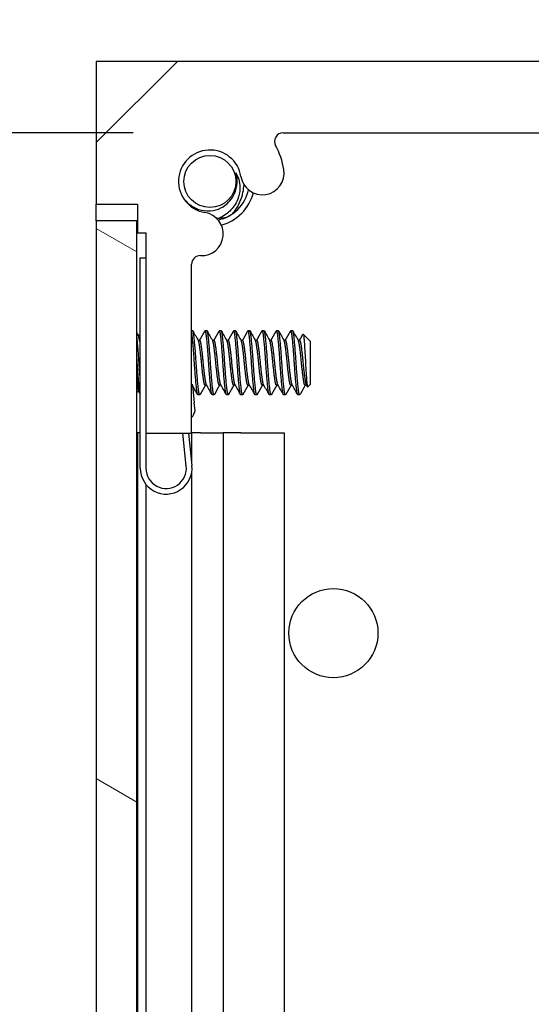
# Model space of a CAD drawing. Header units: millimetres. Extents: x 56 to 1798, y 64 to 1375.
# Tile 63 of 81: x 961 to 984, y 1046 to 1090. Entities that reach past the tile are written whole.
import ezdxf

# ---------------------------------------------------------------- set-up
doc = ezdxf.new("R2010")
doc.units = ezdxf.units.MM
doc.header["$LTSCALE"] = 6.666667
for name, color, linetype, lineweight in [('Dimension (ANSI)', 7, 'Continuous', 25), ('Hatch (ANSI)', 7, 'Continuous', 18), ('Visible (ANSI)', 7, 'Continuous', 25)]:
    doc.layers.add(name, color=color, linetype=linetype, lineweight=lineweight)
doc.styles.add('Note Text (ANSI)', font='tahoma.ttf')
doc.dimstyles.new('Default - mm (ANSI)', dxfattribs={"dimscale": 6.666667, "dimtxt": 1.75, "dimasz": 1.5, "dimexe": 2, "dimexo": 1, "dimgap": 0.8, "dimtad": 0, "dimtih": 1, "dimtoh": 1, "dimrnd": 1e-08, "dimzin": 0, "dimdsep": 46, "dimtxsty": 'Note Text (ANSI)', "dimblk": 'Filled-2', "dimcen": 0.09, "dimdle": 10, "dimclrd": 256, "dimclre": 256, "dimclrt": 256, "dimadec": 1, "dimazin": 0, "dimtfac": 1.741714, "dimtofl": 0, "dimtmove": 0, "dimatfit": 3, "dimldrblk": 'Filled-1', "dimfxl": 1, "dimtolj": 1, "dimtzin": 0, "dimlwd": -1, "dimlwe": -1, "dimarcsym": 0})

# ---------------------------------------------------------------- blocks, each defined once
blk = doc.blocks.new('Filled-2')
at = {"color": 0}
for p, q in [((0, 0), (-1, 0.1667)), ((-1, 0.1667), (-1, -0.1667)), ((-1, 0), (0, 0)), ((-1, -0.1667), (0, 0))]:
    blk.add_line(p, q, dxfattribs=at)
at = {"color": 0, "flags": 128}
blk.add_lwpolyline([(-1, -0.1667), (0, 0), (-1, 0.1667), (-1, -0.1667)], dxfattribs=at)
at = {"color": 0}
blk.add_solid([(-1, -0.1667), (0, 0), (-1, 0.1667), (-1, -0.1667)], dxfattribs=at)
blk = doc.blocks.new('*D12')
at = {"layer": 'Defpoints', "color": 0, "transparency": 16777216}
for p in [(964.691, 1088.038), (884.947, 1084.863), (973, 1084.863)]:
    blk.add_point(p, dxfattribs=at)
at = {"layer": 'Dimension (ANSI)', "transparency": 16777216}
for p, q in [((884.947, 1098.038), (884.947, 1138.813)), ((884.947, 1138.813), (894.947, 1138.813)), ((958.024, 1088.038), (871.613, 1088.038)), ((966.334, 1084.863), (871.613, 1084.863)), ((884.947, 1074.863), (884.947, 1064.863))]:
    blk.add_line(p, q, dxfattribs=at)
at = {"layer": 'Dimension (ANSI)', "transparency": 16777216, "xscale": 10, "yscale": 10, "zscale": 10}
for p, rotation in [((884.947, 1088.038), 270), ((884.947, 1084.863), 90)]:
    blk.add_blockref('Filled-2', p, dxfattribs=dict(at, rotation=rotation))
at = {"layer": 'Dimension (ANSI)', "transparency": 16777216, "char_height": 11.66667, "attachment_point": 5, "style": 'Note Text (ANSI)'}
for s, insert in [('\\A1; 3.18 mm', (933.885, 1150.246)), ('\\A1;[0.125 in]', (933.885, 1125.848))]:
    blk.add_mtext(s, dxfattribs=dict(at, insert=insert))
blk = doc.blocks.new('Filled-1')
at = {"color": 0}
for p, q in [((0, 0), (-1, 0.3333)), ((-1, 0.3333), (-1, -0.3333)), ((-1, 0), (0, 0)), ((-1, -0.3333), (0, 0))]:
    blk.add_line(p, q, dxfattribs=at)
at = {"color": 0, "flags": 128}
blk.add_lwpolyline([(-1, -0.3333), (0, 0), (-1, 0.3333), (-1, -0.3333)], dxfattribs=at)
at = {"color": 0}
blk.add_solid([(-1, -0.3333), (0, 0), (-1, 0.3333), (-1, -0.3333)], dxfattribs=at)

msp = doc.modelspace()

# ---------------------------------------------------------------- hatches: boundary and pattern name
at = {"layer": 'Hatch (ANSI)'}
h = msp.add_hatch(dxfattribs=at)
h.set_pattern_fill('ANSI31', color=256, scale=169.333333, style=0)
h.set_pattern_definition([(45, (0, 0), (-14.9671, 14.9671), [])])
edge = h.paths.add_edge_path()
edge.add_line((1008.3789, 1081.6876), (1008.3789, 1088.0376))
edge.add_line((1008.3789, 1088.0376), (964.6909, 1088.0376))
edge.add_line((964.6909, 1088.0376), (964.6909, 1081.6876))
edge.add_line((964.6909, 1081.6876), (966.5199, 1081.6876))
edge.add_line((966.5199, 1081.6876), (966.5199, 1080.4176))
edge.add_line((966.5199, 1080.4176), (966.9009, 1080.4176))
edge.add_line((966.9009, 1080.4176), (966.9009, 1071.5276))
edge.add_line((966.9009, 1071.5276), (968.9329, 1071.5276))
edge.add_line((968.9329, 1071.5276), (968.9329, 1079.0263))
edge.add_ellipse((969.3139, 1079.0263), major_axis=(0, 0.381), ratio=1, start_angle=357.54327, end_angle=450, ccw=False)
edge.add_ellipse((969.3716, 1080.3713), major_axis=(0.9643, -0.0414), ratio=1, start_angle=270, end_angle=443.33968)
edge.add_ellipse((969.7459, 1082.7036), major_axis=(-1.3794, 0.2214), ratio=1, start_angle=198.23411, end_angle=450, ccw=False)
edge.add_ellipse((972.0783, 1083.0779), major_axis=(0.1529, -0.953), ratio=1, start_angle=270, end_angle=450)
edge.add_ellipse((969.7459, 1082.7036), major_axis=(-0.5272, 3.2854), ratio=1, start_angle=270, end_angle=289.53257)
edge.add_ellipse((973.0003, 1084.4816), major_axis=(-0.1827, 0.3344), ratio=1, start_angle=331.35038, end_angle=450, ccw=False)
edge.add_line((973.0003, 1084.8626), (1000.0696, 1084.8626))
edge.add_ellipse((1000.0696, 1084.4816), major_axis=(0.381, 0), ratio=1, start_angle=331.35038, end_angle=450, ccw=False)
edge.add_ellipse((1003.3239, 1082.7036), major_axis=(-1.5953, -2.92), ratio=1, start_angle=270, end_angle=289.53257)
edge.add_ellipse((1000.9916, 1083.0779), major_axis=(-0.1529, -0.953), ratio=1, start_angle=270, end_angle=450)
edge.add_ellipse((1003.3239, 1082.7036), major_axis=(0.2214, 1.3794), ratio=1, start_angle=198.23411, end_angle=450, ccw=False)
edge.add_ellipse((1003.6982, 1080.3713), major_axis=(-0.953, -0.1529), ratio=1, start_angle=270, end_angle=443.33968)
edge.add_ellipse((1003.7559, 1079.0263), major_axis=(0.3806, 0.0163), ratio=1, start_angle=357.54327, end_angle=450, ccw=False)
edge.add_line((1004.1369, 1079.0263), (1004.1369, 1071.5276))
edge.add_line((1004.1369, 1071.5276), (1006.1689, 1071.5276))
edge.add_line((1006.1689, 1071.5276), (1006.1689, 1080.4176))
edge.add_line((1006.1689, 1080.4176), (1006.5499, 1080.4176))
edge.add_line((1006.5499, 1080.4176), (1006.5499, 1081.6876))
edge.add_line((1006.5499, 1081.6876), (1008.3789, 1081.6876))
h = msp.add_hatch(dxfattribs=at)
h.set_pattern_fill('ANSI31', color=256, scale=169.333333, angle=105, style=0)
h.set_pattern_definition([(150, (0, 0), (-10.58333, -18.33087), [])])
h.paths.add_polyline_path([(964.6909, 383.9469), (966.4943, 383.9469), (966.4943, 1080.9483), (964.6909, 1080.9483)])

# ---------------------------------------------------------------- linework, layer by layer
at = {"layer": 'Visible (ANSI)'}
for p, q in [((1008.3789, 1088.0376), (964.6909, 1088.0376)), ((964.6909, 1088.0376), (964.6909, 1081.6876)), ((973.0003, 1084.8626), (1000.0696, 1084.8626)), ((964.6909, 1081.6876), (966.5199, 1081.6876)), ((964.6909, 1080.9483), (964.6909, 1081.6876)), ((966.5199, 1081.6876), (966.5199, 1080.4176)), ((966.4943, 1080.9483), (964.6909, 1080.9483)), ((964.6909, 1080.9483), (964.6909, 383.9469)), ((966.4943, 383.9469), (966.4943, 1080.9483)), ((966.5199, 1080.4176), (966.9009, 1080.4176)), ((966.9009, 1080.4176), (966.9009, 1071.5276)), ((966.6509, 1079.3126), (966.9009, 1079.3126)), ((966.6509, 1069.9626), (966.6509, 1079.3126)), ((968.9329, 1071.5276), (968.9329, 1079.0263)), ((968.9444, 1079.1107), (968.942, 1079.109)), ((968.9429, 1079.1127), (968.9444, 1079.1107)), ((966.6509, 1075.8133), (966.5096, 1075.9547)), ((968.9772, 1076.0715), (968.9329, 1076.0715)), ((969.6122, 1076.0715), (969.5328, 1076.0715)), ((970.2472, 1076.0715), (970.1678, 1076.0715)), ((970.8822, 1076.0715), (970.8028, 1076.0715)), ((971.5172, 1076.0715), (971.4378, 1076.0715)), ((972.1522, 1076.0715), (972.0728, 1076.0715)), ((972.7872, 1076.0715), (972.7078, 1076.0715)), ((973.4222, 1076.0715), (973.3428, 1076.0715)), ((974.2159, 1075.5953), (973.8929, 1075.9183)), ((969.2947, 1075.6419), (969.2252, 1075.6419)), ((969.9297, 1075.6419), (969.8602, 1075.6419)), ((970.5647, 1075.6419), (970.4952, 1075.6419)), ((971.1997, 1075.6419), (971.1302, 1075.6419)), ((971.8347, 1075.6419), (971.7652, 1075.6419)), ((972.4697, 1075.6419), (972.4002, 1075.6419)), ((973.1047, 1075.6419), (973.0352, 1075.6419)), ((973.7397, 1075.6419), (973.6702, 1075.6419)), ((974.2159, 1073.703), (974.2159, 1075.5953)), ((968.9591, 1073.6916), (968.9799, 1073.4977)), ((968.9673, 1073.6563), (968.9629, 1073.6563)), ((969.6023, 1073.6563), (969.5328, 1073.6563)), ((970.2373, 1073.6563), (970.1678, 1073.6563)), ((970.8723, 1073.6563), (970.8028, 1073.6563)), ((971.5073, 1073.6563), (971.4378, 1073.6563)), ((972.1423, 1073.6563), (972.0728, 1073.6563)), ((972.7773, 1073.6563), (972.7078, 1073.6563)), ((973.4123, 1073.6563), (973.3428, 1073.6563)), ((974.0473, 1073.6563), (973.9778, 1073.6563)), ((974.2159, 1073.703), (974.0972, 1073.5842)), ((966.5694, 1073.4034), (966.4943, 1073.3283)), ((968.9799, 1073.4977), (969.0476, 1072.8683)), ((969.2947, 1073.2267), (969.2153, 1073.2267)), ((969.9297, 1073.2267), (969.8503, 1073.2267)), ((970.5647, 1073.2267), (970.4853, 1073.2267)), ((971.1997, 1073.2267), (971.1203, 1073.2267)), ((971.8347, 1073.2267), (971.7553, 1073.2267)), ((972.4697, 1073.2267), (972.3903, 1073.2267)), ((973.1047, 1073.2267), (973.0253, 1073.2267)), ((973.7397, 1073.2267), (973.6603, 1073.2267)), ((969.0842, 1072.5273), (969.0476, 1072.8683)), ((966.5199, 1071.5376), (966.4943, 1071.5376)), ((966.5199, 1071.5376), (966.5199, 1000.4428)), ((966.6509, 1071.5376), (966.5199, 1071.5376)), ((966.9009, 1071.5276), (966.9009, 1069.9626)), ((966.9009, 1071.5276), (968.9329, 1071.5276)), ((968.6958, 1070.0588), (968.5379, 1071.5276)), ((968.7894, 1071.5276), (968.9444, 1070.0855)), ((969.3303, 1071.5376), (968.9329, 1071.5376)), ((968.9329, 1071.5276), (968.9329, 1070.1917)), ((969.3303, 1071.5376), (970.3368, 1071.5376)), ((971.1253, 1071.5376), (970.3368, 1071.5376)), ((970.3368, 1071.5376), (970.3368, 1000.4223)), ((971.1253, 1071.5376), (973.0435, 1071.5376)), ((973.0435, 1071.5376), (973.0435, 1000.1404)), ((968.9329, 1069.7599), (968.9329, 1002.3976)), ((966.9009, 1069.2467), (966.9009, 1002.3976))]:
    msp.add_line(p, q, dxfattribs=at)
for centre, radius in [((969.7459, 1082.7036), 1.1573), ((975.2349, 1062.6376), 1.981)]:
    msp.add_circle(centre, radius, dxfattribs=at)
for centre, radius, start, end in [((973.0003, 1084.4816), 0.381, 90, 208.64962), ((969.7459, 1082.7036), 1.397, 9.11705, 260.88295), ((969.7459, 1082.7036), 3.3274, 9.11705, 28.64962), ((972.0783, 1083.0779), 0.9652, 189.11705, 9.11705), ((969.7459, 1082.7036), 1.2156, 333.64437, 18.64437), ((969.7459, 1082.7036), 1.7526, 282.07608, 347.92392), ((969.7459, 1082.7036), 2, 284.63622, 345.36378), ((969.3716, 1080.3713), 0.9652, 267.54327, 80.88295), ((969.3139, 1079.0263), 0.381, 87.54327, 180), ((968.4914, 1072.6198), 0.6, 317.38281, 351.13415), ((967.8009, 1069.9626), 1.15, 180, 6.13415), ((967.8009, 1069.9626), 0.9, 180, 6.13415)]:
    msp.add_arc(centre, radius, start, end, dxfattribs=at)
for points in [[(970.8978, 1083.0922), (970.9727, 1082.9726), (971.0248, 1082.8425), (971.0533, 1082.7036)], [(966.4943, 1075.9819), (966.5052, 1075.9625), (966.5161, 1075.9431), (966.5269, 1075.9237)], [(968.9912, 1076.0591), (969.0722, 1075.9142), (969.1534, 1075.7693), (969.235, 1075.6247)], [(969.2848, 1075.6419), (969.3631, 1075.7808), (969.441, 1075.9199), (969.5189, 1076.0591)], [(969.6262, 1076.0591), (969.7072, 1075.9142), (969.7884, 1075.7693), (969.87, 1075.6247)], [(969.9198, 1075.6419), (969.9981, 1075.7808), (970.076, 1075.9199), (970.1539, 1076.0591)], [(970.2612, 1076.0591), (970.3422, 1075.9142), (970.4234, 1075.7693), (970.505, 1075.6247)], [(970.5548, 1075.6419), (970.6331, 1075.7808), (970.711, 1075.9199), (970.7889, 1076.0591)], [(970.8962, 1076.0591), (970.9772, 1075.9142), (971.0584, 1075.7693), (971.14, 1075.6247)], [(971.1898, 1075.6419), (971.2681, 1075.7808), (971.346, 1075.9199), (971.4239, 1076.0591)], [(971.5312, 1076.0591), (971.6122, 1075.9142), (971.6934, 1075.7693), (971.775, 1075.6247)], [(971.8248, 1075.6419), (971.9031, 1075.7808), (971.981, 1075.9199), (972.0589, 1076.0591)], [(972.1662, 1076.0591), (972.2472, 1075.9142), (972.3284, 1075.7693), (972.41, 1075.6247)], [(972.4598, 1075.6419), (972.5381, 1075.7808), (972.616, 1075.9199), (972.6939, 1076.0591)], [(972.8012, 1076.0591), (972.8822, 1075.9142), (972.9634, 1075.7693), (973.045, 1075.6247)], [(973.0948, 1075.6419), (973.1731, 1075.7808), (973.251, 1075.9199), (973.3289, 1076.0591)], [(973.4362, 1076.0591), (973.5172, 1075.9142), (973.5984, 1075.7693), (973.68, 1075.6247)], [(973.7298, 1075.6419), (973.781, 1075.7327), (973.832, 1075.8236), (973.8829, 1075.9145)], [(969.2014, 1073.2391), (969.1217, 1073.3815), (969.042, 1073.5238), (968.9619, 1073.6659)], [(969.5427, 1073.6563), (969.4644, 1073.5174), (969.3865, 1073.3783), (969.3087, 1073.2391)], [(969.8364, 1073.2391), (969.7553, 1073.3841), (969.6741, 1073.5289), (969.5925, 1073.6736)], [(970.1777, 1073.6563), (970.0994, 1073.5174), (970.0215, 1073.3783), (969.9437, 1073.2391)], [(970.4714, 1073.2391), (970.3903, 1073.3841), (970.3091, 1073.5289), (970.2275, 1073.6736)], [(970.8127, 1073.6563), (970.7344, 1073.5174), (970.6565, 1073.3783), (970.5787, 1073.2391)], [(971.1064, 1073.2391), (971.0253, 1073.3841), (970.9441, 1073.5289), (970.8625, 1073.6736)], [(971.4477, 1073.6563), (971.3694, 1073.5174), (971.2915, 1073.3783), (971.2137, 1073.2391)], [(971.7414, 1073.2391), (971.6603, 1073.3841), (971.5791, 1073.5289), (971.4975, 1073.6736)], [(972.0827, 1073.6563), (972.0044, 1073.5174), (971.9265, 1073.3783), (971.8487, 1073.2391)], [(972.3764, 1073.2391), (972.2953, 1073.3841), (972.2141, 1073.5289), (972.1325, 1073.6736)], [(972.7177, 1073.6563), (972.6394, 1073.5174), (972.5615, 1073.3783), (972.4837, 1073.2391)], [(973.0114, 1073.2391), (972.9303, 1073.3841), (972.8491, 1073.5289), (972.7675, 1073.6736)], [(973.3527, 1073.6563), (973.2744, 1073.5174), (973.1965, 1073.3783), (973.1187, 1073.2391)], [(973.6464, 1073.2391), (973.5653, 1073.3841), (973.4841, 1073.5289), (973.4025, 1073.6736)], [(973.9877, 1073.6563), (973.9155, 1073.5282), (973.8435, 1073.3998), (973.7717, 1073.2714)], [(974.0854, 1073.5885), (974.0695, 1073.6169), (974.0535, 1073.6452), (974.0375, 1073.6736)], [(966.6509, 1073.2578), (966.6221, 1073.3093), (966.5933, 1073.3608), (966.5644, 1073.4124)], [(973.7717, 1073.2714), (973.761, 1073.2523), (973.7503, 1073.2373), (973.7397, 1073.2267)]]:
    msp.add_open_spline(points, degree=3, dxfattribs=at)
for points, knots in [([(971.0533, 1082.7036), (971.0716, 1082.6147), (971.096, 1082.4565), (971.0527, 1082.1005), (971.0076, 1081.9492), (970.8995, 1081.7296), (970.849, 1081.6456), (970.6574, 1081.3998), (970.5084, 1081.2677), (970.2844, 1081.1326), (970.2304, 1081.1044), (970.1772, 1081.0801)], [-0.24859162, -0.24859162, -0.24859162, -0.24859162, -0.18447185, -0.18447185, -0.13477487, -0.13477487, -0.10701936, -0.10701936, -0.05891666, -0.05891666, -0.0433607, -0.0433607, -0.0433607, -0.0433607]), ([(970.871, 1081.4168), (971.0282, 1081.6476), (971.1532, 1081.9279), (971.2405, 1082.3347), (971.2557, 1082.448), (971.2626, 1082.5611)], [0, 0, 0, 0, 0.08637865, 0.08637865, 0.11881009, 0.11881009, 0.11881009, 0.11881009]), ([(968.4861, 1082.1), (968.5003, 1082.0743), (968.5154, 1082.049), (968.6206, 1081.8846), (968.7407, 1081.7516), (969.0362, 1081.5408), (969.1994, 1081.4677), (969.5323, 1081.3923), (969.7098, 1081.383), (970.0478, 1081.4423), (970.1981, 1081.4991), (970.4715, 1081.6661), (970.5693, 1081.7616), (970.7182, 1081.9346), (970.7861, 1082.045), (970.8352, 1082.164)], [-0.21430823, -0.21430823, -0.21430823, -0.21430823, -0.20745079, -0.20745079, -0.16890819, -0.16890819, -0.13215384, -0.13215384, -0.09808162, -0.09808162, -0.06858842, -0.06858842, -0.0387126, -0.0387126, 0, 0, 0, 0]), ([(970.0248, 1081.0819), (970.0353, 1081.0814), (970.0455, 1081.081), (970.0961, 1081.0794), (970.1367, 1081.0792), (970.1772, 1081.0801)], [-0.043900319, -0.043900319, -0.043900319, -0.043900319, -0.040879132, -0.040879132, -0.028690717, -0.028690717, -0.028690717, -0.028690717]), ([(970.1772, 1081.0801), (970.2044, 1081.0806), (970.2315, 1081.0817), (970.2716, 1081.084), (970.2847, 1081.0849), (970.2978, 1081.0858)], [0.254428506, 0.254428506, 0.254428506, 0.254428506, 0.262327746, 0.262327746, 0.266158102, 0.266158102, 0.266158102, 0.266158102]), ([(970.2978, 1081.0858), (970.335, 1081.0886), (970.373, 1081.0942), (970.4857, 1081.1199), (970.5591, 1081.1494), (970.6222, 1081.1858)], [0.322292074, 0.322292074, 0.322292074, 0.322292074, 0.333203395, 0.333203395, 0.35507705, 0.35507705, 0.35507705, 0.35507705]), ([(970.6222, 1081.1858), (970.6854, 1081.2223), (970.7476, 1081.2711), (970.8262, 1081.3559), (970.8501, 1081.386), (970.871, 1081.4168)], [0.35507705, 0.35507705, 0.35507705, 0.35507705, 0.376950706, 0.376950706, 0.387862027, 0.387862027, 0.387862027, 0.387862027]), ([(966.6509, 1075.5335), (966.6486, 1075.5431), (966.6463, 1075.5526), (966.6108, 1075.698), (966.5855, 1075.7853), (966.5524, 1075.8728), (966.5396, 1075.901), (966.5269, 1075.9237)], [-0.078849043, -0.078849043, -0.078849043, -0.078849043, -0.076431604, -0.076431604, -0.041316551, -0.041316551, -0.019660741, -0.019660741, -0.019660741, -0.019660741]), ([(973.8829, 1075.9145), (973.8848, 1075.9178), (973.8866, 1075.9197), (973.8973, 1075.9219), (973.9063, 1075.8912), (973.9215, 1075.7817), (973.9291, 1075.7015), (973.9472, 1075.4605), (973.9556, 1075.337), (973.9693, 1075.1171), (973.9745, 1075.0292), (973.9861, 1074.8222), (973.9913, 1074.7222), (973.995, 1074.6491)], [-0.15822158, -0.15822158, -0.15822158, -0.15822158, -0.1484776, -0.1484776, -0.10250817, -0.10250817, -0.06653819, -0.06653819, -0.03897493, -0.03897493, -0.02198565, -0.02198565, -0.000001, -0.000001, -0.000001, -0.000001]), ([(973.995, 1074.6491), (973.9996, 1074.5587), (974.0049, 1074.4595), (974.017, 1074.2592), (974.0226, 1074.1739), (974.0367, 1073.9749), (974.0453, 1073.8707), (974.0602, 1073.7192), (974.0677, 1073.6474), (974.0841, 1073.586), (974.0906, 1073.5776), (974.0972, 1073.5842)], [-0.2355869, -0.2355869, -0.2355869, -0.2355869, -0.20366001, -0.20366001, -0.17794617, -0.17794617, -0.13906218, -0.13906218, -0.107081, -0.107081, -0.08773085, -0.08773085, -0.08773085, -0.08773085]), ([(966.4943, 1074.2027), (966.4974, 1074.1475), (966.5005, 1074.0938), (966.5125, 1073.8942), (966.5214, 1073.765), (966.5362, 1073.5866), (966.5431, 1073.5062), (966.5562, 1073.4343), (966.5602, 1073.4197), (966.5644, 1073.4124)], [-0.1968102, -0.1968102, -0.1968102, -0.1968102, -0.17074357, -0.17074357, -0.09624881, -0.09624881, -0.0419821, -0.0419821, -0.01875945, -0.01875945, -0.01875945, -0.01875945])]:
    msp.add_open_spline(points, degree=3, knots=knots, dxfattribs=at)
for points, weights in [([(966.5959, 1074.6491), (966.5458, 1075.4276), (966.4943, 1075.8472)], [1, 0.872099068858, 0.988403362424]), ([(966.5166, 1074.6491), (966.506, 1074.813), (966.4943, 1074.9725)], [1, 0.97005869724, 0.95350025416]), ([(966.6509, 1073.9138), (966.6215, 1074.2529), (966.5959, 1074.6491)], [0.933103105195, 0.930551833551, 1])]:
    msp.add_rational_spline(points, weights, degree=2, dxfattribs=at)
for points, weights, knots in [([(969.0566, 1074.6491), (969.0037, 1075.4703), (968.9507, 1075.8809), (968.9422, 1075.947), (968.9329, 1075.9909)], [1, 0.866025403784, 1, 0.975708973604, 0.96022639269], [0.5625, 0.5625, 0.5625, 0.572916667, 0.572916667, 0.57480532, 0.57480532, 0.57480532]), ([(969.1359, 1074.6491), (969.083, 1075.4703), (969.0301, 1075.8809), (969.0056, 1076.0715), (968.9772, 1076.0715)], [1, 0.866025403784, 1, 0.933012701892, 0.933012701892], [0.5, 0.5, 0.5, 0.510416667, 0.510416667, 0.515625, 0.515625, 0.515625]), ([(969.6916, 1074.6491), (969.6387, 1075.4703), (969.5857, 1075.8809), (969.5546, 1076.1229), (969.5189, 1076.0591)], [1, 0.866025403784, 1, 0.916453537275, 0.937106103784], [0.5, 0.5, 0.5, 0.510416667, 0.510416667, 0.516912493, 0.516912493, 0.516912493]), ([(969.7709, 1074.6491), (969.718, 1075.4703), (969.6651, 1075.8809), (969.6406, 1076.0715), (969.6122, 1076.0715)], [1, 0.866025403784, 1, 0.933012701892, 0.933012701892], [0.4375, 0.4375, 0.4375, 0.447916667, 0.447916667, 0.453125, 0.453125, 0.453125]), ([(970.3266, 1074.6491), (970.2737, 1075.4703), (970.2207, 1075.8809), (970.1896, 1076.1229), (970.1539, 1076.0591)], [1, 0.866025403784, 1, 0.916453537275, 0.937106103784], [0.4375, 0.4375, 0.4375, 0.447916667, 0.447916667, 0.454412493, 0.454412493, 0.454412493]), ([(970.4059, 1074.6491), (970.353, 1075.4703), (970.3001, 1075.8809), (970.2756, 1076.0715), (970.2472, 1076.0715)], [1, 0.866025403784, 1, 0.933012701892, 0.933012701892], [0.375, 0.375, 0.375, 0.385416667, 0.385416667, 0.390625, 0.390625, 0.390625]), ([(970.9616, 1074.6491), (970.9087, 1075.4703), (970.8557, 1075.8809), (970.8246, 1076.1229), (970.7889, 1076.0591)], [1, 0.866025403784, 1, 0.916453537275, 0.937106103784], [0.375, 0.375, 0.375, 0.385416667, 0.385416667, 0.391912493, 0.391912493, 0.391912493]), ([(971.0409, 1074.6491), (970.988, 1075.4703), (970.9351, 1075.8809), (970.9106, 1076.0715), (970.8822, 1076.0715)], [1, 0.866025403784, 1, 0.933012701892, 0.933012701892], [0.3125, 0.3125, 0.3125, 0.322916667, 0.322916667, 0.328125, 0.328125, 0.328125]), ([(971.5966, 1074.6491), (971.5437, 1075.4703), (971.4907, 1075.8809), (971.4596, 1076.1229), (971.4239, 1076.0591)], [1, 0.866025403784, 1, 0.916453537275, 0.937106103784], [0.3125, 0.3125, 0.3125, 0.322916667, 0.322916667, 0.329412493, 0.329412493, 0.329412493]), ([(971.6759, 1074.6491), (971.623, 1075.4703), (971.5701, 1075.8809), (971.5456, 1076.0715), (971.5172, 1076.0715)], [1, 0.866025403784, 1, 0.933012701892, 0.933012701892], [0.25, 0.25, 0.25, 0.260416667, 0.260416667, 0.265625, 0.265625, 0.265625]), ([(972.2316, 1074.6491), (972.1787, 1075.4703), (972.1257, 1075.8809), (972.0946, 1076.1229), (972.0589, 1076.0591)], [1, 0.866025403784, 1, 0.916453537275, 0.937106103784], [0.25, 0.25, 0.25, 0.260416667, 0.260416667, 0.266912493, 0.266912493, 0.266912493]), ([(972.3109, 1074.6491), (972.258, 1075.4703), (972.2051, 1075.8809), (972.1806, 1076.0715), (972.1522, 1076.0715)], [1, 0.866025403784, 1, 0.933012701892, 0.933012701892], [0.1875, 0.1875, 0.1875, 0.197916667, 0.197916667, 0.203125, 0.203125, 0.203125]), ([(972.8666, 1074.6491), (972.8137, 1075.4703), (972.7607, 1075.8809), (972.7296, 1076.1229), (972.6939, 1076.0591)], [1, 0.866025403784, 1, 0.916453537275, 0.937106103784], [0.1875, 0.1875, 0.1875, 0.197916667, 0.197916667, 0.204412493, 0.204412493, 0.204412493]), ([(972.9459, 1074.6491), (972.893, 1075.4703), (972.8401, 1075.8809), (972.8156, 1076.0715), (972.7872, 1076.0715)], [1, 0.866025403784, 1, 0.933012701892, 0.933012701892], [0.125, 0.125, 0.125, 0.135416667, 0.135416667, 0.140625, 0.140625, 0.140625]), ([(973.5016, 1074.6491), (973.4487, 1075.4703), (973.3957, 1075.8809), (973.3646, 1076.1229), (973.3289, 1076.0591)], [1, 0.866025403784, 1, 0.916453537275, 0.937106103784], [0.125, 0.125, 0.125, 0.135416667, 0.135416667, 0.141912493, 0.141912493, 0.141912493]), ([(973.5809, 1074.6491), (973.528, 1075.4703), (973.4751, 1075.8809), (973.4506, 1076.0715), (973.4222, 1076.0715)], [1, 0.866025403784, 1, 0.933012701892, 0.933012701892], [0.0625, 0.0625, 0.0625, 0.072916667, 0.072916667, 0.078125, 0.078125, 0.078125]), ([(969.5328, 1073.6563), (969.5045, 1073.6563), (969.4799, 1073.7893), (969.427, 1074.0759), (969.3741, 1074.6491), (969.3212, 1075.2223), (969.2682, 1075.5089), (969.2527, 1075.5933), (969.235, 1075.6247)], [0.933012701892, 0.933012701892, 1, 0.866025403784, 1, 0.866025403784, 1, 0.956426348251, 0.941196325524], [0.484375, 0.484375, 0.484375, 0.489583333, 0.489583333, 0.5, 0.5, 0.510416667, 0.510416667, 0.513804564, 0.513804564, 0.513804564]), ([(969.5925, 1073.6736), (969.5749, 1073.7049), (969.5593, 1073.7893), (969.5064, 1074.0759), (969.4534, 1074.6491), (969.4005, 1075.2223), (969.3476, 1075.5089), (969.3231, 1075.6419), (969.2947, 1075.6419)], [0.941196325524, 0.956426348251, 1, 0.866025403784, 1, 0.866025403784, 1, 0.933012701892, 0.933012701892], [0.486195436, 0.486195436, 0.486195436, 0.489583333, 0.489583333, 0.5, 0.5, 0.510416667, 0.510416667, 0.515625, 0.515625, 0.515625]), ([(970.1678, 1073.6563), (970.1395, 1073.6563), (970.1149, 1073.7893), (970.062, 1074.0759), (970.0091, 1074.6491), (969.9562, 1075.2223), (969.9032, 1075.5089), (969.8877, 1075.5933), (969.87, 1075.6247)], [0.933012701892, 0.933012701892, 1, 0.866025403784, 1, 0.866025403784, 1, 0.956426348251, 0.941196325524], [0.421875, 0.421875, 0.421875, 0.427083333, 0.427083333, 0.4375, 0.4375, 0.447916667, 0.447916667, 0.451304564, 0.451304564, 0.451304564]), ([(970.2275, 1073.6736), (970.2099, 1073.7049), (970.1943, 1073.7893), (970.1414, 1074.0759), (970.0884, 1074.6491), (970.0355, 1075.2223), (969.9826, 1075.5089), (969.9581, 1075.6419), (969.9297, 1075.6419)], [0.941196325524, 0.956426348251, 1, 0.866025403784, 1, 0.866025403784, 1, 0.933012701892, 0.933012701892], [0.423695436, 0.423695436, 0.423695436, 0.427083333, 0.427083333, 0.4375, 0.4375, 0.447916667, 0.447916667, 0.453125, 0.453125, 0.453125]), ([(970.8028, 1073.6563), (970.7745, 1073.6563), (970.7499, 1073.7893), (970.697, 1074.0759), (970.6441, 1074.6491), (970.5912, 1075.2223), (970.5382, 1075.5089), (970.5227, 1075.5933), (970.505, 1075.6247)], [0.933012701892, 0.933012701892, 1, 0.866025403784, 1, 0.866025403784, 1, 0.956426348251, 0.941196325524], [0.359375, 0.359375, 0.359375, 0.364583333, 0.364583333, 0.375, 0.375, 0.385416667, 0.385416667, 0.388804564, 0.388804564, 0.388804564]), ([(970.8625, 1073.6736), (970.8449, 1073.7049), (970.8293, 1073.7893), (970.7764, 1074.0759), (970.7234, 1074.6491), (970.6705, 1075.2223), (970.6176, 1075.5089), (970.5931, 1075.6419), (970.5647, 1075.6419)], [0.941196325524, 0.956426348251, 1, 0.866025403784, 1, 0.866025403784, 1, 0.933012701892, 0.933012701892], [0.361195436, 0.361195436, 0.361195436, 0.364583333, 0.364583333, 0.375, 0.375, 0.385416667, 0.385416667, 0.390625, 0.390625, 0.390625]), ([(971.4378, 1073.6563), (971.4095, 1073.6563), (971.3849, 1073.7893), (971.332, 1074.0759), (971.2791, 1074.6491), (971.2262, 1075.2223), (971.1732, 1075.5089), (971.1577, 1075.5933), (971.14, 1075.6247)], [0.933012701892, 0.933012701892, 1, 0.866025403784, 1, 0.866025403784, 1, 0.956426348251, 0.941196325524], [0.296875, 0.296875, 0.296875, 0.302083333, 0.302083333, 0.3125, 0.3125, 0.322916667, 0.322916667, 0.326304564, 0.326304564, 0.326304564]), ([(971.4975, 1073.6736), (971.4799, 1073.7049), (971.4643, 1073.7893), (971.4114, 1074.0759), (971.3584, 1074.6491), (971.3055, 1075.2223), (971.2526, 1075.5089), (971.2281, 1075.6419), (971.1997, 1075.6419)], [0.941196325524, 0.956426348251, 1, 0.866025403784, 1, 0.866025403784, 1, 0.933012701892, 0.933012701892], [0.298695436, 0.298695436, 0.298695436, 0.302083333, 0.302083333, 0.3125, 0.3125, 0.322916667, 0.322916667, 0.328125, 0.328125, 0.328125]), ([(972.0728, 1073.6563), (972.0445, 1073.6563), (972.0199, 1073.7893), (971.967, 1074.0759), (971.9141, 1074.6491), (971.8612, 1075.2223), (971.8082, 1075.5089), (971.7927, 1075.5933), (971.775, 1075.6247)], [0.933012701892, 0.933012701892, 1, 0.866025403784, 1, 0.866025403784, 1, 0.956426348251, 0.941196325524], [0.234375, 0.234375, 0.234375, 0.239583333, 0.239583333, 0.25, 0.25, 0.260416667, 0.260416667, 0.263804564, 0.263804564, 0.263804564]), ([(972.1325, 1073.6736), (972.1149, 1073.7049), (972.0993, 1073.7893), (972.0464, 1074.0759), (971.9934, 1074.6491), (971.9405, 1075.2223), (971.8876, 1075.5089), (971.8631, 1075.6419), (971.8347, 1075.6419)], [0.941196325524, 0.956426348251, 1, 0.866025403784, 1, 0.866025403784, 1, 0.933012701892, 0.933012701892], [0.236195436, 0.236195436, 0.236195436, 0.239583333, 0.239583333, 0.25, 0.25, 0.260416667, 0.260416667, 0.265625, 0.265625, 0.265625]), ([(972.7078, 1073.6563), (972.6795, 1073.6563), (972.6549, 1073.7893), (972.602, 1074.0759), (972.5491, 1074.6491), (972.4962, 1075.2223), (972.4432, 1075.5089), (972.4277, 1075.5933), (972.41, 1075.6247)], [0.933012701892, 0.933012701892, 1, 0.866025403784, 1, 0.866025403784, 1, 0.956426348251, 0.941196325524], [0.171875, 0.171875, 0.171875, 0.177083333, 0.177083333, 0.1875, 0.1875, 0.197916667, 0.197916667, 0.201304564, 0.201304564, 0.201304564]), ([(972.7675, 1073.6736), (972.7499, 1073.7049), (972.7343, 1073.7893), (972.6814, 1074.0759), (972.6284, 1074.6491), (972.5755, 1075.2223), (972.5226, 1075.5089), (972.4981, 1075.6419), (972.4697, 1075.6419)], [0.941196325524, 0.956426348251, 1, 0.866025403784, 1, 0.866025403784, 1, 0.933012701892, 0.933012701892], [0.173695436, 0.173695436, 0.173695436, 0.177083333, 0.177083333, 0.1875, 0.1875, 0.197916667, 0.197916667, 0.203125, 0.203125, 0.203125]), ([(973.3428, 1073.6563), (973.3145, 1073.6563), (973.2899, 1073.7893), (973.237, 1074.0759), (973.1841, 1074.6491), (973.1312, 1075.2223), (973.0782, 1075.5089), (973.0627, 1075.5933), (973.045, 1075.6247)], [0.933012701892, 0.933012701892, 1, 0.866025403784, 1, 0.866025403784, 1, 0.956426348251, 0.941196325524], [0.109375, 0.109375, 0.109375, 0.114583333, 0.114583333, 0.125, 0.125, 0.135416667, 0.135416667, 0.138804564, 0.138804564, 0.138804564]), ([(973.4025, 1073.6736), (973.3849, 1073.7049), (973.3693, 1073.7893), (973.3164, 1074.0759), (973.2634, 1074.6491), (973.2105, 1075.2223), (973.1576, 1075.5089), (973.1331, 1075.6419), (973.1047, 1075.6419)], [0.941196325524, 0.956426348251, 1, 0.866025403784, 1, 0.866025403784, 1, 0.933012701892, 0.933012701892], [0.111195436, 0.111195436, 0.111195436, 0.114583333, 0.114583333, 0.125, 0.125, 0.135416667, 0.135416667, 0.140625, 0.140625, 0.140625]), ([(973.9778, 1073.6563), (973.9495, 1073.6563), (973.9249, 1073.7893), (973.872, 1074.0759), (973.8191, 1074.6491), (973.7662, 1075.2223), (973.7132, 1075.5089), (973.6977, 1075.5933), (973.68, 1075.6247)], [0.933012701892, 0.933012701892, 1, 0.866025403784, 1, 0.866025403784, 1, 0.956426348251, 0.941196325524], [0.046875, 0.046875, 0.046875, 0.052083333, 0.052083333, 0.0625, 0.0625, 0.072916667, 0.072916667, 0.076304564, 0.076304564, 0.076304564]), ([(974.0375, 1073.6736), (974.0199, 1073.7049), (974.0043, 1073.7893), (973.9514, 1074.0759), (973.8984, 1074.6491), (973.8455, 1075.2223), (973.7926, 1075.5089), (973.7681, 1075.6419), (973.7397, 1075.6419)], [0.941196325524, 0.956426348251, 1, 0.866025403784, 1, 0.866025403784, 1, 0.933012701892, 0.933012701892], [0.048695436, 0.048695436, 0.048695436, 0.052083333, 0.052083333, 0.0625, 0.0625, 0.072916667, 0.072916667, 0.078125, 0.078125, 0.078125]), ([(966.6509, 1073.265), (966.6358, 1073.313), (966.6224, 1073.4173), (966.5695, 1073.8279), (966.5166, 1074.6491)], [0.945725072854, 0.962194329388, 1, 0.866025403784, 1], [0.799143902, 0.799143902, 0.799143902, 0.802083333, 0.802083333, 0.8125, 0.8125, 0.8125]), ([(969.2153, 1073.2267), (969.187, 1073.2267), (969.1624, 1073.4173), (969.1095, 1073.8279), (969.0566, 1074.6491)], [0.933012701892, 0.933012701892, 1, 0.866025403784, 1], [0.546875, 0.546875, 0.546875, 0.552083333, 0.552083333, 0.5625, 0.5625, 0.5625]), ([(969.3087, 1073.2391), (969.273, 1073.1753), (969.2418, 1073.4173), (969.1889, 1073.8279), (969.1359, 1074.6491)], [0.937106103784, 0.916453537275, 1, 0.866025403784, 1], [0.483087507, 0.483087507, 0.483087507, 0.489583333, 0.489583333, 0.5, 0.5, 0.5]), ([(969.8503, 1073.2267), (969.822, 1073.2267), (969.7974, 1073.4173), (969.7445, 1073.8279), (969.6916, 1074.6491)], [0.933012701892, 0.933012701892, 1, 0.866025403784, 1], [0.484375, 0.484375, 0.484375, 0.489583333, 0.489583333, 0.5, 0.5, 0.5]), ([(969.9437, 1073.2391), (969.908, 1073.1753), (969.8768, 1073.4173), (969.8239, 1073.8279), (969.7709, 1074.6491)], [0.937106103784, 0.916453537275, 1, 0.866025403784, 1], [0.420587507, 0.420587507, 0.420587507, 0.427083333, 0.427083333, 0.4375, 0.4375, 0.4375]), ([(970.4853, 1073.2267), (970.457, 1073.2267), (970.4324, 1073.4173), (970.3795, 1073.8279), (970.3266, 1074.6491)], [0.933012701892, 0.933012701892, 1, 0.866025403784, 1], [0.421875, 0.421875, 0.421875, 0.427083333, 0.427083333, 0.4375, 0.4375, 0.4375]), ([(970.5787, 1073.2391), (970.543, 1073.1753), (970.5118, 1073.4173), (970.4589, 1073.8279), (970.4059, 1074.6491)], [0.937106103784, 0.916453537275, 1, 0.866025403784, 1], [0.358087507, 0.358087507, 0.358087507, 0.364583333, 0.364583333, 0.375, 0.375, 0.375]), ([(971.1203, 1073.2267), (971.092, 1073.2267), (971.0674, 1073.4173), (971.0145, 1073.8279), (970.9616, 1074.6491)], [0.933012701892, 0.933012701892, 1, 0.866025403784, 1], [0.359375, 0.359375, 0.359375, 0.364583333, 0.364583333, 0.375, 0.375, 0.375]), ([(971.2137, 1073.2391), (971.178, 1073.1753), (971.1468, 1073.4173), (971.0939, 1073.8279), (971.0409, 1074.6491)], [0.937106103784, 0.916453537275, 1, 0.866025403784, 1], [0.295587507, 0.295587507, 0.295587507, 0.302083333, 0.302083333, 0.3125, 0.3125, 0.3125]), ([(971.7553, 1073.2267), (971.727, 1073.2267), (971.7024, 1073.4173), (971.6495, 1073.8279), (971.5966, 1074.6491)], [0.933012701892, 0.933012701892, 1, 0.866025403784, 1], [0.296875, 0.296875, 0.296875, 0.302083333, 0.302083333, 0.3125, 0.3125, 0.3125]), ([(971.8487, 1073.2391), (971.813, 1073.1753), (971.7818, 1073.4173), (971.7289, 1073.8279), (971.6759, 1074.6491)], [0.937106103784, 0.916453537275, 1, 0.866025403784, 1], [0.233087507, 0.233087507, 0.233087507, 0.239583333, 0.239583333, 0.25, 0.25, 0.25]), ([(972.3903, 1073.2267), (972.362, 1073.2267), (972.3374, 1073.4173), (972.2845, 1073.8279), (972.2316, 1074.6491)], [0.933012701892, 0.933012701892, 1, 0.866025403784, 1], [0.234375, 0.234375, 0.234375, 0.239583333, 0.239583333, 0.25, 0.25, 0.25]), ([(972.4837, 1073.2391), (972.448, 1073.1753), (972.4168, 1073.4173), (972.3639, 1073.8279), (972.3109, 1074.6491)], [0.937106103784, 0.916453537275, 1, 0.866025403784, 1], [0.170587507, 0.170587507, 0.170587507, 0.177083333, 0.177083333, 0.1875, 0.1875, 0.1875]), ([(973.0253, 1073.2267), (972.997, 1073.2267), (972.9724, 1073.4173), (972.9195, 1073.8279), (972.8666, 1074.6491)], [0.933012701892, 0.933012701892, 1, 0.866025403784, 1], [0.171875, 0.171875, 0.171875, 0.177083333, 0.177083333, 0.1875, 0.1875, 0.1875]), ([(973.1187, 1073.2391), (973.083, 1073.1753), (973.0518, 1073.4173), (972.9989, 1073.8279), (972.9459, 1074.6491)], [0.937106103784, 0.916453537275, 1, 0.866025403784, 1], [0.108087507, 0.108087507, 0.108087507, 0.114583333, 0.114583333, 0.125, 0.125, 0.125]), ([(973.6603, 1073.2267), (973.632, 1073.2267), (973.6074, 1073.4173), (973.5545, 1073.8279), (973.5016, 1074.6491)], [0.933012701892, 0.933012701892, 1, 0.866025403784, 1], [0.109375, 0.109375, 0.109375, 0.114583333, 0.114583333, 0.125, 0.125, 0.125]), ([(973.7397, 1073.2267), (973.7113, 1073.2267), (973.6868, 1073.4173), (973.6339, 1073.8279), (973.5809, 1074.6491)], [0.933012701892, 0.933012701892, 1, 0.866025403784, 1], [0.046875, 0.046875, 0.046875, 0.052083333, 0.052083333, 0.0625, 0.0625, 0.0625])]:
    msp.add_rational_spline(points, weights, degree=2, knots=knots, dxfattribs=at)

# ---------------------------------------------------------------- dimensions: what is measured, and where the dimension line sits
at = {"layer": 'Dimension (ANSI)'}
dim = msp.add_linear_dim(base=(884.9467351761, 1084.8626146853), p1=(964.6909429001, 1088.0376146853), p2=(973.0003163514, 1084.8626146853), angle=90, text=' <> mm\\X[0.125 in]', dimstyle='Default - mm (ANSI)', override={"dimgap": 0.8, "dimdec": 2, "dimpost": '', "dimtol": 0, "dimlim": 0, "dimtp": 0, "dimtm": 0, "dimtdec": 2, "dimatfit": 1}, dxfattribs=at)
dim.commit()
dim.dimension.update_dxf_attribs({"geometry": '*D12', "text_midpoint": (933.8853962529, 1138.812736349), "dimtype": 160})

doc.saveas('drawing.dxf')
